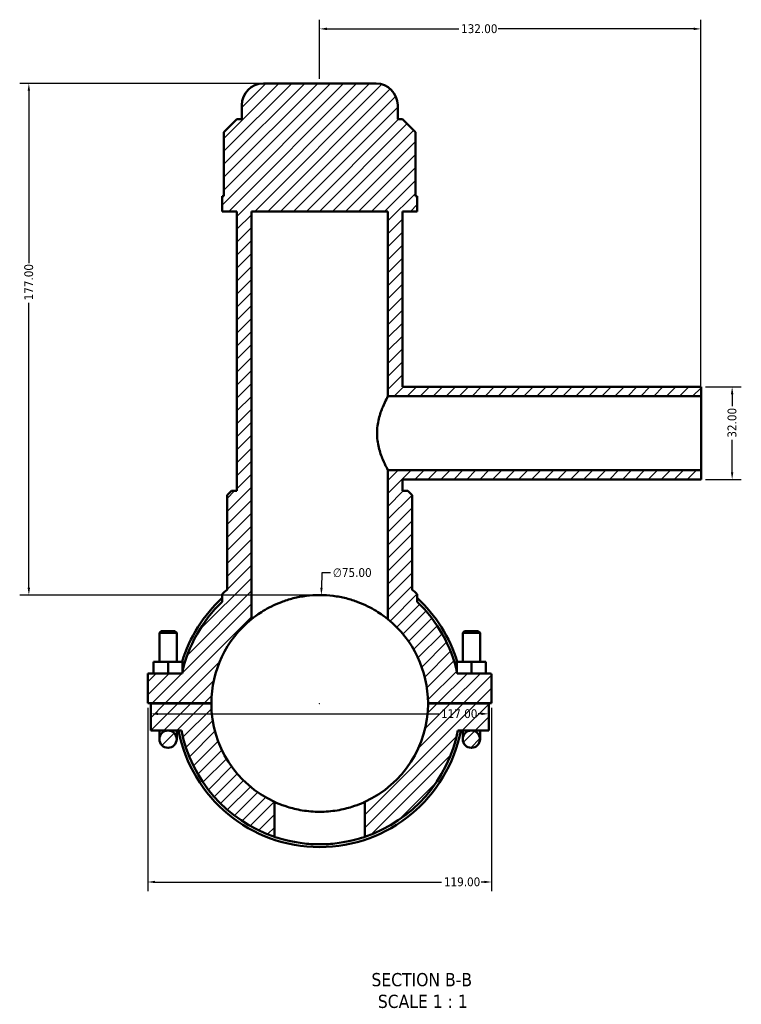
# Model space of a CAD drawing. Header units: millimetres. Extents: x 0 to 898, y -421 to 979.
# Tile 1 of 7: x 274 to 524, y -421 to -81. Entities that reach past the tile are written whole.
import ezdxf

# ---------------------------------------------------------------- set-up
doc = ezdxf.new("R2010")
doc.units = ezdxf.units.MM
for name, color, linetype, lineweight in [('Dimension (ANSI)', 7, 'Continuous', 25), ('Hatch (ANSI)', 7, 'Continuous', 18), ('Symbol (ANSI)', 7, 'Continuous', 25), ('Visible (ANSI)', 7, 'Continuous', 50)]:
    doc.layers.add(name, color=color, linetype=linetype, lineweight=lineweight)
doc.styles.add('Label Text (ANSI)', font='tahoma.ttf')
doc.styles.add('Note Text (ANSI)', font='tahoma.ttf')
doc.dimstyles.new('Default - mm (ANSI)', dxfattribs={"dimtxt": 3.048, "dimasz": 2.5, "dimexe": 3.175, "dimexo": 1.6002, "dimgap": 0.8, "dimtad": 0, "dimtoh": 1, "dimrnd": 1e-08, "dimzin": 4, "dimdsep": 46, "dimtxsty": 'Note Text (ANSI)', "dimcen": 0.09, "dimdle": 10, "dimclrd": 256, "dimclre": 256, "dimclrt": 256, "dimadec": 1, "dimazin": 1, "dimtfac": 1, "dimtofl": 0, "dimtmove": 0, "dimatfit": 3, "dimfxl": 1, "dimtolj": 1, "dimtzin": 4, "dimlwd": -1, "dimlwe": -1, "dimarcsym": 0})

# ---------------------------------------------------------------- blocks, each defined once
blk = doc.blocks.new('*D7')
at = {"layer": 'Defpoints', "color": 0, "transparency": 16777216}
for p in [(378.86, -279.85), (377.7, -354.85)]:
    blk.add_point(p, dxfattribs=at)
at = {"layer": 'Dimension (ANSI)', "transparency": 16777216}
for p, q in [((378.98, -272.18), (378.9, -277.35)), ((382.05, -272.18), (378.98, -272.18)), ((378.19, -317.35), (378.37, -317.35)), ((378.28, -317.44), (378.28, -317.26))]:
    blk.add_line(p, q, dxfattribs=at)
blk.add_solid([(378.49, -277.35), (379.32, -277.36), (378.86, -279.85)], dxfattribs=at)
at = {"layer": 'Dimension (ANSI)', "color": 230, "true_color": 0xff0080, "transparency": 16777216, "insert": (382.85, -270.54), "char_height": 3.048, "attachment_point": 1, "style": 'Note Text (ANSI)'}
blk.add_mtext('\\A1;∅75.00', dxfattribs=at)
blk = doc.blocks.new('*D9')
at = {"layer": 'Defpoints', "color": 0, "transparency": 16777216}
for p in [(358.78, -102.85), (277.62, -279.85), (378.28, -279.85)]:
    blk.add_point(p, dxfattribs=at)
at = {"layer": 'Dimension (ANSI)', "transparency": 16777216}
for p, q in [((357.18, -102.85), (274.44, -102.85)), ((277.62, -105.35), (277.62, -165.01)), ((277.62, -277.35), (277.62, -178.69)), ((376.68, -279.85), (274.44, -279.85))]:
    blk.add_line(p, q, dxfattribs=at)
for points in [[(277.2, -105.35), (278.03, -105.35), (277.62, -102.85)], [(277.2, -277.35), (278.03, -277.35), (277.62, -279.85)]]:
    blk.add_solid(points, dxfattribs=at)
at = {"layer": 'Dimension (ANSI)', "color": 230, "true_color": 0xff0080, "transparency": 16777216, "insert": (276.03, -177.89), "char_height": 3.048, "attachment_point": 1, "rotation": 90, "style": 'Note Text (ANSI)'}
blk.add_mtext('\\A1;177.00', dxfattribs=at)
blk = doc.blocks.new('*D10')
at = {"layer": 'Defpoints', "color": 0, "transparency": 16777216}
for p in [(510.28, -207.85), (510.28, -239.85), (521.06, -239.85)]:
    blk.add_point(p, dxfattribs=at)
at = {"layer": 'Dimension (ANSI)', "transparency": 16777216}
for p, q in [((511.88, -207.85), (524.24, -207.85)), ((521.06, -210.35), (521.06, -214.52)), ((521.06, -237.35), (521.06, -226.18)), ((511.88, -239.85), (524.24, -239.85))]:
    blk.add_line(p, q, dxfattribs=at)
for points in [[(520.64, -210.35), (521.48, -210.35), (521.06, -207.85)], [(520.64, -237.35), (521.48, -237.35), (521.06, -239.85)]]:
    blk.add_solid(points, dxfattribs=at)
at = {"layer": 'Dimension (ANSI)', "color": 230, "true_color": 0xff0080, "transparency": 16777216, "insert": (519.47, -225.38), "char_height": 3.048, "attachment_point": 1, "rotation": 90, "style": 'Note Text (ANSI)'}
blk.add_mtext('\\A1;32.00', dxfattribs=at)
blk = doc.blocks.new('*D11')
at = {"layer": 'Defpoints', "color": 0, "transparency": 16777216}
for p in [(510.28, -83.94), (378.28, -102.85), (510.28, -211.05)]:
    blk.add_point(p, dxfattribs=at)
at = {"layer": 'Dimension (ANSI)', "transparency": 16777216}
for p, q in [((378.28, -101.25), (378.28, -80.76)), ((510.28, -209.45), (510.28, -80.76)), ((380.78, -83.94), (426.44, -83.94)), ((507.78, -83.94), (440.12, -83.94))]:
    blk.add_line(p, q, dxfattribs=at)
for points in [[(380.78, -83.52), (380.78, -84.36), (378.28, -83.94)], [(507.78, -83.52), (507.78, -84.36), (510.28, -83.94)]]:
    blk.add_solid(points, dxfattribs=at)
at = {"layer": 'Dimension (ANSI)', "color": 230, "true_color": 0xff0080, "transparency": 16777216, "insert": (427.24, -82.35), "char_height": 3.048, "attachment_point": 1, "style": 'Note Text (ANSI)'}
blk.add_mtext('\\A1;132.00', dxfattribs=at)
blk = doc.blocks.new('*D12')
at = {"layer": 'Defpoints', "color": 0, "transparency": 16777216}
for p in [(318.78, -317.3), (437.78, -317.3), (437.78, -379.15)]:
    blk.add_point(p, dxfattribs=at)
at = {"layer": 'Dimension (ANSI)', "transparency": 16777216}
for p, q in [((318.78, -318.9), (318.78, -382.32)), ((437.78, -318.9), (437.78, -382.32)), ((321.28, -379.15), (420.49, -379.15)), ((435.28, -379.15), (434.17, -379.15))]:
    blk.add_line(p, q, dxfattribs=at)
for points in [[(321.28, -378.73), (321.28, -379.56), (318.78, -379.15)], [(435.28, -378.73), (435.28, -379.56), (437.78, -379.15)]]:
    blk.add_solid(points, dxfattribs=at)
at = {"layer": 'Dimension (ANSI)', "color": 230, "true_color": 0xff0080, "transparency": 16777216, "insert": (421.29, -377.56), "char_height": 3.048, "attachment_point": 1, "style": 'Note Text (ANSI)'}
blk.add_mtext('\\A1;119.00', dxfattribs=at)
blk = doc.blocks.new('*D13')
at = {"layer": 'Defpoints', "color": 0, "transparency": 16777216}
for p in [(319.78, -320.96), (436.78, -320.96), (436.78, -320.96)]:
    blk.add_point(p, dxfattribs=at)
at = {"layer": 'Dimension (ANSI)', "transparency": 16777216}
for p, q in [((322.28, -320.96), (419.49, -320.96)), ((434.28, -320.96), (433.17, -320.96))]:
    blk.add_line(p, q, dxfattribs=at)
for points in [[(322.28, -320.54), (322.28, -321.37), (319.78, -320.96)], [(434.28, -320.54), (434.28, -321.37), (436.78, -320.96)]]:
    blk.add_solid(points, dxfattribs=at)
at = {"layer": 'Dimension (ANSI)', "color": 230, "true_color": 0xff0080, "transparency": 16777216, "insert": (420.29, -319.37), "char_height": 3.048, "attachment_point": 1, "style": 'Note Text (ANSI)'}
blk.add_mtext('\\A1;117.00', dxfattribs=at)

msp = doc.modelspace()

# ---------------------------------------------------------------- hatches: boundary and pattern name
at = {"layer": 'Hatch (ANSI)'}
h = msp.add_hatch(dxfattribs=at)
h.set_pattern_fill('ANSI31', color=256, scale=25.4, style=0)
h.set_pattern_definition([(45, (0, 0), (-2.245064, 2.245064), [])])
edge = h.paths.add_edge_path()
edge.add_spline(control_points=[(344.786, -279.289), (344.743, -279.327), (344.704, -279.37), (344.637, -279.464), (344.609, -279.514), (344.55, -279.658), (344.531, -279.755), (344.531, -279.852)], knot_values=[-0.0638122, -0.0638122, -0.0638122, -0.0638122, -0.0465553, -0.0465553, -0.0292983, -0.0292983, 0, 0, 0, 0], degree=3, periodic=0)
edge.add_line((344.531, -279.852), (344.531, -282.171))
edge.add_ellipse((378.281, -317.349), major_axis=(-33.75, 35.178), ratio=1, start_angle=0, end_angle=33.89925)
edge.add_line((330.648, -306.974), (318.781, -306.974))
edge.add_line((318.781, -306.974), (318.781, -317.299))
edge.add_line((318.781, -317.299), (340.781, -317.299))
edge.add_ellipse((378.281, -317.349), major_axis=(-37.5, 0.05), ratio=1, start_angle=309.12652, end_angle=360, ccw=False)
edge.add_line((354.656, -288.227), (354.656, -147.099))
edge.add_line((354.656, -147.099), (401.906, -147.099))
edge.add_line((401.906, -147.099), (401.906, -211.049))
edge.add_line((401.906, -211.049), (510.281, -211.049))
edge.add_line((510.281, -211.049), (510.281, -207.849))
edge.add_line((510.281, -207.849), (406.969, -207.849))
edge.add_line((406.969, -207.849), (406.969, -147.099))
edge.add_line((406.969, -147.099), (412.031, -147.099))
edge.add_line((412.031, -147.099), (412.031, -141.789))
edge.add_line((412.031, -141.789), (411.413, -141.789))
edge.add_line((411.413, -141.789), (411.413, -119.739))
edge.add_line((411.413, -119.739), (406.913, -115.239))
edge.add_line((406.913, -115.239), (405.281, -115.239))
edge.add_line((405.281, -115.239), (405.281, -110.349))
edge.add_ellipse((397.781, -110.349), major_axis=(7.5, 0), ratio=1, start_angle=0, end_angle=90)
edge.add_line((397.781, -102.849), (358.781, -102.849))
edge.add_ellipse((358.781, -110.349), major_axis=(0, 7.5), ratio=1, start_angle=0, end_angle=90)
edge.add_line((351.281, -110.349), (351.281, -115.239))
edge.add_line((351.281, -115.239), (349.649, -115.239))
edge.add_line((349.649, -115.239), (345.149, -119.739))
edge.add_line((345.149, -119.739), (345.149, -141.789))
edge.add_line((345.149, -141.789), (344.531, -141.789))
edge.add_line((344.531, -141.789), (344.531, -147.099))
edge.add_line((344.531, -147.099), (349.594, -147.099))
edge.add_line((349.594, -147.099), (349.594, -243.849))
edge.add_line((349.594, -243.849), (347.719, -243.849))
edge.add_line((347.719, -243.849), (346.219, -245.349))
edge.add_line((346.219, -245.349), (346.219, -278.074))
edge.add_ellipse((378.281, -317.349), major_axis=(-32.062, 39.274), ratio=1, start_angle=0, end_angle=2.12313)
edge = h.paths.add_edge_path()
edge.add_line((325.781, -326.724), (330.441, -326.724))
edge.add_ellipse((378.281, -317.349), major_axis=(-47.84, -9.375), ratio=1, start_angle=0, end_angle=60.15031)
edge.add_line((362.601, -363.508), (362.601, -351.413))
edge.add_ellipse((378.281, -317.349), major_axis=(-15.68, -34.064), ratio=1, start_angle=294.79319, end_angle=360, ccw=False)
edge.add_line((340.781, -317.399), (319.781, -317.399))
edge.add_line((319.781, -317.399), (319.781, -326.724))
edge.add_line((319.781, -326.724), (325.781, -326.724))
edge = h.paths.add_edge_path()
edge.add_ellipse((437.281, -307.474), major_axis=(0.5, 0), ratio=1, start_angle=0, end_angle=90)
edge.add_line((437.281, -306.974), (425.914, -306.974))
edge.add_ellipse((378.281, -317.349), major_axis=(47.633, 10.375), ratio=1, start_angle=0, end_angle=33.89925)
edge.add_line((412.031, -282.171), (412.031, -279.852))
edge.add_spline(control_points=[(412.031, -279.852), (412.031, -279.795), (412.025, -279.737), (411.998, -279.625), (411.979, -279.571), (411.91, -279.432), (411.85, -279.354), (411.777, -279.289)], knot_values=[-0.0638122, -0.0638122, -0.0638122, -0.0638122, -0.0465553, -0.0465553, -0.0292983, -0.0292983, 0, 0, 0, 0], degree=3, periodic=0)
edge.add_ellipse((378.281, -317.349), major_axis=(33.495, 38.06), ratio=1, start_angle=0, end_angle=2.12313)
edge.add_line((410.344, -278.074), (410.344, -245.349))
edge.add_line((410.344, -245.349), (408.844, -243.849))
edge.add_line((408.844, -243.849), (406.969, -243.849))
edge.add_line((406.969, -243.849), (406.969, -239.849))
edge.add_line((406.969, -239.849), (510.281, -239.849))
edge.add_line((510.281, -239.849), (510.281, -236.649))
edge.add_line((510.281, -236.649), (401.906, -236.649))
edge.add_line((401.906, -236.649), (401.906, -288.227))
edge.add_ellipse((378.281, -317.349), major_axis=(23.625, 29.122), ratio=1, start_angle=309.12652, end_angle=360, ccw=False)
edge.add_line((415.781, -317.299), (437.781, -317.299))
edge.add_line((437.781, -317.299), (437.781, -307.474))
edge = h.paths.add_edge_path()
edge.add_ellipse((325.781, -329.724), major_axis=(3, 0), ratio=1, start_angle=0, end_angle=360)
edge = h.paths.add_edge_path()
edge.add_line((436.781, -317.399), (415.781, -317.399))
edge.add_ellipse((378.281, -317.349), major_axis=(37.5, -0.05), ratio=1, start_angle=294.79319, end_angle=360, ccw=False)
edge.add_line((393.961, -351.413), (393.961, -363.508))
edge.add_ellipse((378.281, -317.349), major_axis=(15.68, -46.16), ratio=1, start_angle=0, end_angle=60.15031)
edge.add_line((426.121, -326.724), (430.781, -326.724))
edge.add_line((430.781, -326.724), (436.781, -326.724))
edge.add_line((436.781, -326.724), (436.781, -317.399))
edge = h.paths.add_edge_path()
edge.add_ellipse((430.781, -329.724), major_axis=(3, 0), ratio=1, start_angle=0, end_angle=360)

# ---------------------------------------------------------------- linework, layer by layer
at = {"layer": 'Visible (ANSI)'}
for p, q in [((397.781, -102.849), (358.781, -102.849)), ((351.281, -110.349), (351.281, -115.239)), ((405.281, -115.239), (405.281, -110.349)), ((349.649, -115.239), (345.149, -119.739)), ((351.281, -115.239), (349.649, -115.239)), ((406.913, -115.239), (405.281, -115.239)), ((411.413, -119.739), (406.913, -115.239)), ((345.149, -119.739), (345.149, -141.789)), ((411.413, -141.789), (411.413, -119.739)), ((345.149, -141.789), (344.531, -141.789)), ((344.531, -141.789), (344.531, -147.099)), ((412.031, -141.789), (411.413, -141.789)), ((412.031, -147.099), (412.031, -141.789)), ((344.531, -147.099), (349.594, -147.099)), ((349.594, -147.099), (349.594, -243.849)), ((354.656, -288.227), (354.656, -147.099)), ((354.656, -147.099), (401.906, -147.099)), ((401.906, -147.099), (401.906, -211.049)), ((406.969, -207.849), (406.969, -147.099)), ((406.969, -147.099), (412.031, -147.099)), ((401.906, -211.049), (510.281, -211.049)), ((510.281, -207.849), (406.969, -207.849)), ((510.281, -211.049), (510.281, -207.849)), ((510.281, -236.649), (510.281, -211.049)), ((510.281, -236.649), (401.906, -236.649)), ((401.906, -236.649), (401.906, -288.227)), ((510.281, -239.849), (510.281, -236.649)), ((406.969, -243.849), (406.969, -239.849)), ((406.969, -239.849), (510.281, -239.849)), ((347.719, -243.849), (346.219, -245.349)), ((349.594, -243.849), (347.719, -243.849)), ((408.844, -243.849), (406.969, -243.849)), ((410.344, -245.349), (408.844, -243.849)), ((346.219, -245.349), (346.219, -278.074)), ((410.344, -278.074), (410.344, -245.349)), ((344.531, -279.852), (344.531, -282.171)), ((412.031, -282.171), (412.031, -279.852)), ((323.381, -292.299), (322.781, -292.899)), ((322.781, -292.899), (328.781, -292.899)), ((322.781, -292.899), (322.781, -302.974)), ((328.181, -292.299), (323.381, -292.299)), ((328.181, -292.299), (328.781, -292.899)), ((328.781, -292.899), (328.781, -302.974)), ((428.381, -292.299), (427.781, -292.899)), ((433.781, -292.899), (427.781, -292.899)), ((427.781, -302.974), (427.781, -292.899)), ((428.381, -292.299), (433.181, -292.299)), ((433.181, -292.299), (433.781, -292.899)), ((433.781, -302.974), (433.781, -292.899)), ((325.781, -302.974), (320.781, -302.974)), ((320.781, -306.974), (320.781, -302.974)), ((325.781, -306.974), (325.781, -302.974)), ((330.781, -302.974), (325.781, -302.974)), ((330.781, -306.38), (330.781, -302.974)), ((425.781, -302.974), (430.781, -302.974)), ((425.781, -306.38), (425.781, -302.974)), ((430.781, -302.974), (435.781, -302.974)), ((430.781, -306.974), (430.781, -302.974)), ((435.781, -306.974), (435.781, -302.974)), ((330.648, -306.974), (318.781, -306.974)), ((318.781, -306.974), (318.781, -317.299)), ((437.281, -306.974), (425.914, -306.974)), ((437.781, -317.299), (437.781, -307.474)), ((318.781, -317.299), (340.781, -317.299)), ((340.781, -317.399), (319.781, -317.399)), ((319.781, -317.399), (319.781, -326.724)), ((322.781, -317.299), (322.781, -317.399)), ((328.781, -317.299), (328.781, -317.399)), ((415.781, -317.299), (437.781, -317.299)), ((436.781, -317.399), (415.781, -317.399)), ((427.781, -317.399), (427.781, -317.299)), ((433.781, -317.399), (433.781, -317.299)), ((436.781, -326.724), (436.781, -317.399)), ((319.781, -326.724), (325.781, -326.724)), ((322.781, -326.724), (322.781, -329.724)), ((325.781, -326.724), (330.441, -326.724)), ((328.781, -329.724), (328.781, -326.724)), ((426.121, -326.724), (430.781, -326.724)), ((427.781, -326.724), (427.781, -329.724)), ((430.781, -326.724), (436.781, -326.724)), ((433.781, -329.724), (433.781, -326.724)), ((362.601, -363.508), (362.601, -351.413)), ((393.961, -351.413), (393.961, -363.508))]:
    msp.add_line(p, q, dxfattribs=at)
for centre in [(325.781, -329.724), (430.781, -329.724)]:
    msp.add_circle(centre, 3, dxfattribs=at)
for centre, radius, start, end in [((358.781, -110.349), 7.5, 90, 180), ((397.781, -110.349), 7.5, 0, 90), ((378.281, -317.349), 50.7, 129.22715, 131.35028), ((378.281, -317.349), 50.7, 48.64972, 50.77285), ((378.281, -317.349), 48.75, 133.81306, 167.71231), ((378.281, -317.349), 49.725, 132.74472, 163.19652), ((378.281, -317.349), 49.725, 16.80348, 47.25528), ((378.281, -317.349), 48.75, 12.28769, 46.18694), ((378.281, -317.349), 37.5, 129.05012, 179.92361), ((378.281, -317.349), 37.5, 0.07639, 50.94988), ((437.281, -307.474), 0.5, 0, 90), ((378.281, -317.349), 37.5, 180.07639, 245.28321), ((378.281, -317.349), 37.5, 294.71679, 359.92361), ((378.281, -317.349), 49.725, 190.86741, 349.13259), ((378.281, -317.349), 48.75, 191.08749, 251.2378), ((378.281, -317.349), 48.75, 288.7622, 348.91251)]:
    msp.add_arc(centre, radius, start, end, dxfattribs=at)
for points, knots in [([(401.906, -211.049), (401.906, -211.049), (401.862, -211.129), (401.685, -211.462), (401.551, -211.714), (401.046, -212.702), (400.566, -213.683), (399.639, -215.918), (399.124, -217.333), (398.555, -219.687), (398.4, -220.51), (398.191, -222.178), (398.138, -223.024), (398.138, -223.849)], [5.9287064, 5.9287064, 5.9287064, 5.9287064, 6.1752465, 6.1752465, 6.4217866, 6.4217866, 6.9148669, 6.9148669, 7.4099044, 7.4099044, 7.6574231, 7.6574231, 7.9049419, 7.9049419, 7.9049419, 7.9049419]), ([(398.138, -223.849), (398.138, -224.674), (398.191, -225.519), (398.4, -227.188), (398.555, -228.011), (399.124, -230.365), (399.639, -231.78), (400.566, -234.015), (401.046, -234.996), (401.551, -235.984), (401.685, -236.236), (401.862, -236.568), (401.906, -236.649), (401.906, -236.649)], [0, 0, 0, 0, 0.2475188, 0.2475188, 0.4950375, 0.4950375, 0.990075, 0.990075, 1.4831553, 1.4831553, 1.7296954, 1.7296954, 1.9762355, 1.9762355, 1.9762355, 1.9762355]), ([(344.786, -279.289), (344.743, -279.327), (344.704, -279.37), (344.637, -279.464), (344.609, -279.514), (344.55, -279.658), (344.531, -279.755), (344.531, -279.852)], [-0.063812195, -0.063812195, -0.063812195, -0.063812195, -0.046555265, -0.046555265, -0.029298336, -0.029298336, 0, 0, 0, 0]), ([(412.031, -279.852), (412.031, -279.795), (412.025, -279.737), (411.998, -279.625), (411.979, -279.571), (411.91, -279.432), (411.85, -279.354), (411.777, -279.289)], [-0.063812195, -0.063812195, -0.063812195, -0.063812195, -0.046555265, -0.046555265, -0.029298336, -0.029298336, 0, 0, 0, 0]), ([(401.906, -288.227), (401.906, -288.227), (401.753, -288.1), (401.131, -287.612), (400.664, -287.252), (399.448, -286.385), (398.7, -285.879), (396.984, -284.83), (396.016, -284.287), (393.966, -283.268), (392.81, -282.751), (390.275, -281.793), (388.897, -281.352), (385.997, -280.621), (384.473, -280.331), (381.38, -279.945), (379.811, -279.849), (376.751, -279.849), (375.183, -279.945), (372.09, -280.331), (370.565, -280.621), (367.665, -281.352), (366.287, -281.793), (363.753, -282.751), (362.596, -283.268), (360.547, -284.287), (359.579, -284.83), (357.863, -285.879), (357.114, -286.385), (355.899, -287.252), (355.431, -287.612), (354.809, -288.1), (354.656, -288.227), (354.656, -288.227)], [7.374467, 7.374467, 7.374467, 7.374467, 7.8372748, 7.8372748, 8.3000825, 8.3000825, 8.7628903, 8.7628903, 9.225698, 9.225698, 9.6846987, 9.6846987, 10.1436993, 10.1436993, 10.6026999, 10.6026999, 11.0617006, 11.0617006, 11.5207012, 11.5207012, 11.9797018, 11.9797018, 12.4387025, 12.4387025, 12.8977031, 12.8977031, 13.3605108, 13.3605108, 13.8233186, 13.8233186, 14.2861263, 14.2861263, 14.7489341, 14.7489341, 14.7489341, 14.7489341]), ([(362.601, -351.413), (362.601, -351.413), (362.698, -351.459), (363.101, -351.64), (363.407, -351.776), (364.612, -352.28), (365.814, -352.745), (368.572, -353.599), (370.319, -354.046), (373.211, -354.517), (374.22, -354.642), (376.256, -354.808), (377.284, -354.849), (379.278, -354.849), (380.306, -354.808), (382.342, -354.642), (383.351, -354.517), (386.244, -354.046), (387.991, -353.599), (390.748, -352.745), (391.95, -352.28), (393.155, -351.776), (393.461, -351.64), (393.864, -351.459), (393.961, -351.413), (393.961, -351.413)], [4.7898155, 4.7898155, 4.7898155, 4.7898155, 5.0893627, 5.0893627, 5.38891, 5.38891, 5.9880045, 5.9880045, 6.5863638, 6.5863638, 6.8855435, 6.8855435, 7.1847232, 7.1847232, 7.4839029, 7.4839029, 7.7830826, 7.7830826, 8.3814419, 8.3814419, 8.9805364, 8.9805364, 9.2800837, 9.2800837, 9.5796309, 9.5796309, 9.5796309, 9.5796309]), ([(393.961, -363.508), (393.961, -363.508), (393.866, -363.541), (393.465, -363.674), (393.161, -363.775), (391.957, -364.149), (390.753, -364.498), (388.677, -364.983), (387.895, -365.149), (386.189, -365.461), (385.266, -365.606), (383.336, -365.846), (382.328, -365.941), (380.297, -366.068), (379.273, -366.099), (377.289, -366.099), (376.266, -366.068), (374.234, -365.941), (373.226, -365.846), (371.296, -365.606), (370.373, -365.461), (368.668, -365.149), (367.886, -364.983), (365.809, -364.498), (364.605, -364.149), (363.402, -363.775), (363.097, -363.674), (362.697, -363.541), (362.601, -363.508), (362.601, -363.508)], [0, 0, 0, 0, 0.2976816, 0.2976816, 0.5953631, 0.5953631, 1.1907263, 1.1907263, 1.4882891, 1.4882891, 1.7858519, 1.7858519, 2.0834147, 2.0834147, 2.3809775, 2.3809775, 2.6785403, 2.6785403, 2.9761031, 2.9761031, 3.2736659, 3.2736659, 3.5712287, 3.5712287, 4.1665919, 4.1665919, 4.4642734, 4.4642734, 4.761955, 4.761955, 4.761955, 4.761955])]:
    msp.add_open_spline(points, degree=3, knots=knots, dxfattribs=at)

# ---------------------------------------------------------------- texts
at = {"layer": 'Symbol (ANSI)', "char_height": 4.572, "attachment_point": 7, "style": 'Label Text (ANSI)'}
for s, insert in [('SECTION B-B', (396.203, -415.306)), ('SCALE 1 : 1', (398.426, -422.819))]:
    msp.add_mtext(s, dxfattribs=dict(at, insert=insert))

# ---------------------------------------------------------------- dimensions: what is measured, and where the dimension line sits
at = {"layer": 'Dimension (ANSI)'}
for base, p1, p2, angle, override, picture, middle in [((510.281, -83.94), (378.281, -102.849), (510.281, -211.049), 180, {"dimtoh": 0, "dimdec": 2, "dimtp": 0, "dimtm": 0, "dimtdec": 2, "dimatfit": 1}, '*D11', (433.281, -83.94)), ((277.616, -279.849), (358.781, -102.849), (378.281, -279.849), 90, {"dimtoh": 0, "dimdec": 2, "dimtp": 0, "dimtm": 0, "dimtdec": 2, "dimatfit": 1}, '*D9', (277.616, -171.849)), ((521.061, -239.849), (510.281, -207.849), (510.281, -239.849), 90, {"dimtoh": 0, "dimdec": 2, "dimtp": 0, "dimtm": 0, "dimtdec": 2, "dimatfit": 1}, '*D10', (521.061, -220.349)), ((437.781, -379.146), (318.781, -317.299), (437.781, -317.299), 180, {"dimtoh": 0, "dimdec": 2, "dimtp": 0, "dimtm": 0, "dimtdec": 2, "dimatfit": 1}, '*D12', (427.328, -379.146)), ((436.781, -320.956), (319.781, -320.956), (436.781, -320.956), 180, {"dimtoh": 0, "dimdec": 2, "dimse1": 1, "dimse2": 1, "dimtp": 0, "dimtm": 0, "dimtdec": 2, "dimatfit": 1}, '*D13', (426.328, -320.956))]:
    dim = msp.add_linear_dim(base=base, p1=p1, p2=p2, angle=angle, dimstyle='Default - mm (ANSI)', override=override, dxfattribs=at)
    dim.commit()
    dim.dimension.update_dxf_attribs({"geometry": picture, "text_midpoint": middle, "dimtype": 160})
dim = msp.add_diameter_dim_2p(p1=(377.699, -354.846), p2=(378.863, -279.854), dimstyle='Default - mm (ANSI)', override={"dimtih": 1, "dimdec": 2, "dimlfac": 0.99998, "dimtp": 0, "dimtm": 0, "dimtdec": 2}, dxfattribs=at)
dim.commit()
dim.dimension.update_dxf_attribs({"geometry": '*D7', "text_midpoint": (389.543, -272.18), "dimtype": 163})

doc.saveas('drawing.dxf')
